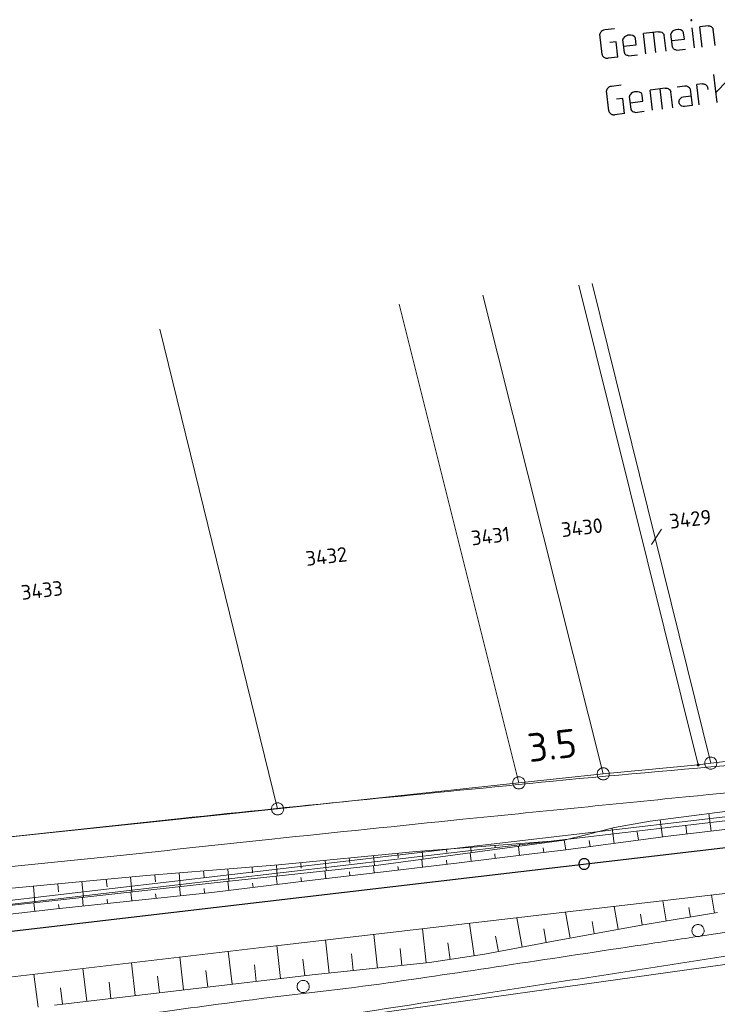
# Model space of a CAD drawing. Header units: metres. Extents: x 3425540 to 3446143, y 5432760 to 5444637.
# Tile 244 of 256: x 3438516 to 3438602, y 5439369 to 5439490. Entities that reach past the tile are written whole.
import ezdxf
from ezdxf.enums import TextEntityAlignment as Align

# ---------------------------------------------------------------- set-up
doc = ezdxf.new("R2010")
doc.units = ezdxf.units.M
for name, color, linetype, lineweight in [('B_Bestand', 9, 'Continuous', 18), ('B_Böschung', 9, 'Continuous', 18), ('B_Flurgrenzen', 9, 'Continuous', 18), ('B_Gleisachse', 9, 'Continuous', 25), ('B_Kilometrierung', 9, 'Continuous', 25), ('Bestand_Neu_Strecke 3443', 9, 'Continuous', 18)]:
    doc.layers.add(name, color=color, linetype=linetype, lineweight=lineweight)
doc.styles.get("Standard").update_dxf_attribs({"font": 'isocpeur.ttf'})

msp = doc.modelspace()

# ---------------------------------------------------------------- linework, layer by layer
at = {"layer": 'B_Bestand'}
for points, knots in [([(3438489.32, 5439383.44), (3438502.26, 5439384.78), (3438515.19, 5439386.11), (3438528.13, 5439387.45), (3438534.34, 5439388.09), (3438540.54, 5439388.8), (3438546.75, 5439389.45), (3438554.59, 5439390.27), (3438562.43, 5439391.08), (3438570.26, 5439391.88), (3438579.4, 5439392.81), (3438588.54, 5439393.72), (3438597.67, 5439394.64), (3438612.89, 5439396.18), (3438628.11, 5439397.75), (3438643.32, 5439399.33), (3438658.22, 5439400.87), (3438673.11, 5439402.48), (3438687.96, 5439404.35), (3438707.45, 5439406.81), (3438726.92, 5439409.48), (3438746.41, 5439411.96), (3438756.24, 5439413.21), (3438766.08, 5439414.46), (3438775.92, 5439415.71), (3438785.09, 5439416.88), (3438794.27, 5439418.06), (3438803.45, 5439419.23), (3438813, 5439420.45), (3438822.55, 5439421.7), (3438832.11, 5439422.9), (3438840.25, 5439423.93), (3438848.4, 5439424.91), (3438856.54, 5439425.92), (3438867.77, 5439427.31), (3438878.99, 5439428.7), (3438890.22, 5439430.1), (3438899.51, 5439431.25), (3438908.79, 5439432.43), (3438918.08, 5439433.61), (3438931.73, 5439435.35), (3438945.38, 5439437.12), (3438959.03, 5439438.87), (3438972.41, 5439440.59), (3438985.79, 5439442.28), (3438999.16, 5439443.97), (3439019.4, 5439446.52), (3439039.66, 5439448.82), (3439059.95, 5439450.91), (3439067.36, 5439451.67), (3439074.77, 5439452.38), (3439082.19, 5439453.08), (3439090.96, 5439453.92), (3439099.76, 5439454.51), (3439108.52, 5439455.51), (3439114.55, 5439456.19), (3439120.57, 5439456.91), (3439126.6, 5439457.6), (3439130.42, 5439458.04), (3439134.24, 5439458.48), (3439138.07, 5439458.92)], [0, 0, 0, 0, 0.059722, 0.059722, 0.059722, 0.088404, 0.088404, 0.088404, 0.124592, 0.124592, 0.124592, 0.166768, 0.166768, 0.166768, 0.237027, 0.237027, 0.237027, 0.305799, 0.305799, 0.305799, 0.396036, 0.396036, 0.396036, 0.441577, 0.441577, 0.441577, 0.484068, 0.484068, 0.484068, 0.528312, 0.528312, 0.528312, 0.566003, 0.566003, 0.566003, 0.617955, 0.617955, 0.617955, 0.660951, 0.660951, 0.660951, 0.724164, 0.724164, 0.724164, 0.786099, 0.786099, 0.786099, 0.879768, 0.879768, 0.879768, 0.913976, 0.913976, 0.913976, 0.954467, 0.954467, 0.954467, 0.982323, 0.982323, 0.982323, 1, 1, 1, 1]), ([(3439042.59, 5439451.66), (3439033.76, 5439450.77), (3439024.94, 5439449.88), (3439016.12, 5439448.99), (3439011.32, 5439448.5), (3439006.52, 5439448.1), (3439001.72, 5439447.56), (3438996.16, 5439446.94), (3438990.62, 5439446.13), (3438985.07, 5439445.39), (3438977.17, 5439444.33), (3438969.26, 5439443.26), (3438961.35, 5439442.21), (3438952.65, 5439441.06), (3438943.95, 5439439.92), (3438935.25, 5439438.78), (3438924.75, 5439437.41), (3438914.25, 5439436.06), (3438903.74, 5439434.77), (3438894.11, 5439433.59), (3438884.46, 5439432.5), (3438874.83, 5439431.34), (3438863.89, 5439430.02), (3438852.96, 5439428.69), (3438842.03, 5439427.32), (3438827.67, 5439425.53), (3438813.35, 5439423.48), (3438798.99, 5439421.73), (3438788.47, 5439420.44), (3438777.96, 5439419.16), (3438767.44, 5439417.88), (3438750.81, 5439415.84), (3438734.18, 5439413.81), (3438717.55, 5439411.78), (3438705.83, 5439410.35), (3438694.12, 5439408.88), (3438682.4, 5439407.43), (3438672.13, 5439406.16), (3438661.86, 5439404.87), (3438651.58, 5439403.59), (3438647.57, 5439403.09), (3438643.55, 5439402.62), (3438639.53, 5439402.17), (3438632.01, 5439401.33), (3438624.47, 5439400.77), (3438616.94, 5439399.99), (3438613.69, 5439399.66), (3438610.45, 5439399.24), (3438607.2, 5439398.92), (3438598.59, 5439398.07), (3438589.96, 5439397.42), (3438581.35, 5439396.57), (3438566.07, 5439395.07), (3438550.8, 5439393.6), (3438535.54, 5439391.98), (3438519.24, 5439390.24), (3438502.95, 5439388.5), (3438486.66, 5439386.77)], [0, 0, 0, 0, 0.047529, 0.047529, 0.047529, 0.073366, 0.073366, 0.073366, 0.103369, 0.103369, 0.103369, 0.146121, 0.146121, 0.146121, 0.193161, 0.193161, 0.193161, 0.249907, 0.249907, 0.249907, 0.30192, 0.30192, 0.30192, 0.360958, 0.360958, 0.360958, 0.438498, 0.438498, 0.438498, 0.495274, 0.495274, 0.495274, 0.585071, 0.585071, 0.585071, 0.648336, 0.648336, 0.648336, 0.703822, 0.703822, 0.703822, 0.725498, 0.725498, 0.725498, 0.766048, 0.766048, 0.766048, 0.783552, 0.783552, 0.783552, 0.829933, 0.829933, 0.829933, 0.912186, 0.912186, 0.912186, 1, 1, 1, 1]), ([(3438280.13, 5439336.56), (3438288.95, 5439337.52), (3438297.77, 5439338.48), (3438306.59, 5439339.44), (3438312.5, 5439340.08), (3438318.4, 5439340.77), (3438324.3, 5439341.44), (3438330.33, 5439342.11), (3438336.37, 5439342.75), (3438342.4, 5439343.44), (3438346.93, 5439343.95), (3438351.44, 5439344.58), (3438355.96, 5439345.12), (3438363.1, 5439345.98), (3438370.24, 5439346.77), (3438377.38, 5439347.63), (3438380.38, 5439347.99), (3438383.38, 5439348.36), (3438386.38, 5439348.75), (3438390.66, 5439349.3), (3438394.94, 5439349.87), (3438399.21, 5439350.44), (3438404.5, 5439351.15), (3438409.78, 5439351.93), (3438415.06, 5439352.64), (3438420.49, 5439353.36), (3438425.93, 5439354.02), (3438431.36, 5439354.75), (3438438.52, 5439355.73), (3438445.68, 5439356.72), (3438452.84, 5439357.7), (3438459.77, 5439358.64), (3438466.7, 5439359.6), (3438473.64, 5439360.52), (3438480.43, 5439361.42), (3438487.22, 5439362.27), (3438494.02, 5439363.14), (3438501.76, 5439364.13), (3438509.51, 5439365.1), (3438517.25, 5439366.09), (3438526.31, 5439367.24), (3438535.35, 5439368.52), (3438544.4, 5439369.71), (3438549.95, 5439370.44), (3438555.52, 5439370.99), (3438561.06, 5439371.78), (3438566.13, 5439372.5), (3438571.19, 5439373.26), (3438576.26, 5439374.03), (3438581.66, 5439374.84), (3438587.07, 5439375.66), (3438592.48, 5439376.47), (3438594.97, 5439376.85), (3438597.47, 5439377.22), (3438599.96, 5439377.6), (3438614.65, 5439379.8), (3438629.31, 5439382.16), (3438644.04, 5439384.11), (3438651.99, 5439385.16), (3438659.98, 5439385.88), (3438667.95, 5439386.8), (3438672.63, 5439387.34), (3438677.32, 5439387.89), (3438682, 5439388.43), (3438688.39, 5439389.15), (3438694.78, 5439389.77), (3438701.17, 5439390.49), (3438707.24, 5439391.18), (3438713.32, 5439391.89), (3438719.39, 5439392.63), (3438725, 5439393.3), (3438730.61, 5439393.97), (3438736.22, 5439394.69), (3438742.96, 5439395.55), (3438749.7, 5439396.42), (3438756.44, 5439397.28)], [0, 0, 0, 0, 0.055433, 0.055433, 0.055433, 0.092534, 0.092534, 0.092534, 0.130459, 0.130459, 0.130459, 0.158912, 0.158912, 0.158912, 0.203822, 0.203822, 0.203822, 0.222703, 0.222703, 0.222703, 0.24967, 0.24967, 0.24967, 0.282983, 0.282983, 0.282983, 0.317213, 0.317213, 0.317213, 0.362368, 0.362368, 0.362368, 0.406065, 0.406065, 0.406065, 0.448859, 0.448859, 0.448859, 0.497634, 0.497634, 0.497634, 0.55466, 0.55466, 0.55466, 0.58962, 0.58962, 0.58962, 0.621617, 0.621617, 0.621617, 0.655778, 0.655778, 0.655778, 0.671536, 0.671536, 0.671536, 0.764324, 0.764324, 0.764324, 0.814426, 0.814426, 0.814426, 0.843886, 0.843886, 0.843886, 0.884028, 0.884028, 0.884028, 0.922241, 0.922241, 0.922241, 0.957536, 0.957536, 0.957536, 1, 1, 1, 1]), ([(3438757.97, 5439394.42), (3438747.87, 5439393.21), (3438737.77, 5439392), (3438727.67, 5439390.79), (3438718.58, 5439389.7), (3438709.48, 5439388.7), (3438700.39, 5439387.63), (3438693.26, 5439386.79), (3438686.12, 5439385.92), (3438678.98, 5439385.08), (3438670.78, 5439384.1), (3438662.56, 5439383.21), (3438654.36, 5439382.23), (3438647.11, 5439381.37), (3438639.88, 5439380.38), (3438632.64, 5439379.48), (3438629.09, 5439379.03), (3438625.53, 5439378.72), (3438621.99, 5439378.22), (3438616.1, 5439377.39), (3438610.26, 5439376.25), (3438604.39, 5439375.34), (3438593.19, 5439373.6), (3438582, 5439371.87), (3438570.8, 5439370.15), (3438563.2, 5439368.99), (3438555.62, 5439367.76), (3438548, 5439366.71), (3438538.21, 5439365.35), (3438528.37, 5439364.32), (3438518.55, 5439363.15), (3438514.07, 5439362.61), (3438509.58, 5439362.11), (3438505.09, 5439361.58), (3438504.01, 5439361.45), (3438502.78, 5439361.52), (3438501.89, 5439360.89), (3438501.39, 5439360.54), (3438500.89, 5439360.18), (3438500.39, 5439359.83)], [0, 0, 0, 0, 0.117312, 0.117312, 0.117312, 0.222854, 0.222854, 0.222854, 0.305755, 0.305755, 0.305755, 0.401029, 0.401029, 0.401029, 0.485187, 0.485187, 0.485187, 0.526395, 0.526395, 0.526395, 0.594952, 0.594952, 0.594952, 0.725598, 0.725598, 0.725598, 0.814226, 0.814226, 0.814226, 0.928249, 0.928249, 0.928249, 0.980356, 0.980356, 0.980356, 0.992919, 0.992919, 0.992919, 1, 1, 1, 1])]:
    msp.add_open_spline(points, degree=3, knots=knots, dxfattribs=at)
at = {"layer": 'B_Böschung'}
for p, q in [((3438600.78, 5439390.42), (3438600.52, 5439392.59)), ((3438594.82, 5439389.71), (3438594.54, 5439391.82)), ((3438588.87, 5439388.91), (3438588.62, 5439390.81)), ((3438591.85, 5439389.31), (3438591.71, 5439390.33)), ((3438597.8, 5439390.07), (3438597.67, 5439391.14)), ((3438580.21, 5439389.13), (3438580.22, 5439389.06)), ((3438582.93, 5439388.11), (3438582.71, 5439389.32)), ((3438585.9, 5439388.51), (3438585.8, 5439389.28)), ((3438562.27, 5439387.71), (3438562.32, 5439387.15)), ((3438565.25, 5439387.99), (3438565.33, 5439386.98)), ((3438568.24, 5439388.22), (3438568.28, 5439387.8)), ((3438571.27, 5439386.72), (3438571.14, 5439387.76)), ((3438571.24, 5439388.44), (3438571.29, 5439387.78)), ((3438574.23, 5439388.67), (3438574.25, 5439388.43)), ((3438577.22, 5439387.44), (3438577.09, 5439388.56)), ((3438577.22, 5439388.9), (3438577.24, 5439388.58)), ((3438580.2, 5439387.8), (3438580.14, 5439388.38)), ((3438550.32, 5439386.55), (3438550.39, 5439385.89)), ((3438553.31, 5439386.84), (3438553.43, 5439385.56)), ((3438556.29, 5439387.13), (3438556.36, 5439386.5)), ((3438559.28, 5439387.42), (3438559.4, 5439386.19)), ((3438565.31, 5439386), (3438565.2, 5439386.96)), ((3438568.29, 5439386.36), (3438568.23, 5439386.86)), ((3438574.25, 5439387.08), (3438574.18, 5439387.62)), ((3438535.37, 5439385.3), (3438535.51, 5439383.62)), ((3438538.36, 5439385.54), (3438538.43, 5439384.75)), ((3438541.36, 5439385.78), (3438541.48, 5439384.28)), ((3438544.35, 5439386.02), (3438544.4, 5439385.31)), ((3438547.34, 5439386.26), (3438547.44, 5439384.92)), ((3438553.39, 5439384.61), (3438553.28, 5439385.54)), ((3438556.37, 5439384.95), (3438556.32, 5439385.41)), ((3438559.35, 5439385.3), (3438559.25, 5439386.18)), ((3438562.33, 5439385.65), (3438562.28, 5439386.1)), ((3438523.42, 5439384.24), (3438523.6, 5439382.29)), ((3438526.41, 5439384.52), (3438526.5, 5439383.57)), ((3438529.39, 5439384.8), (3438529.57, 5439382.96)), ((3438532.38, 5439385.06), (3438532.46, 5439384.18)), ((3438541.48, 5439383.16), (3438541.35, 5439384.26)), ((3438547.43, 5439383.89), (3438547.31, 5439384.9)), ((3438550.41, 5439384.26), (3438550.35, 5439384.74)), ((3438517.45, 5439383.68), (3438517.64, 5439381.63)), ((3438520.43, 5439383.96), (3438520.53, 5439382.96)), ((3438529.55, 5439381.85), (3438529.43, 5439382.94)), ((3438535.52, 5439382.49), (3438535.4, 5439383.61)), ((3438538.5, 5439382.81), (3438538.44, 5439383.37)), ((3438544.46, 5439383.53), (3438544.39, 5439384.05)), ((3438570.85, 5439379.06), (3438604.37, 5439382.99)), ((3438523.58, 5439381.22), (3438523.47, 5439382.28)), ((3438526.57, 5439381.53), (3438526.51, 5439382.07)), ((3438532.53, 5439382.17), (3438532.48, 5439382.72)), ((3438595.28, 5439379.39), (3438594.87, 5439381.88)), ((3438601.21, 5439380.36), (3438600.84, 5439382.57)), ((3438517.62, 5439380.56), (3438517.5, 5439381.61)), ((3438520.6, 5439380.9), (3438520.54, 5439381.42)), ((3438583.47, 5439377.29), (3438582.89, 5439380.47)), ((3438589.37, 5439378.36), (3438588.86, 5439381.17)), ((3438598.25, 5439379.87), (3438598.05, 5439381.05)), ((3438577.57, 5439376.18), (3438576.89, 5439379.77)), ((3438586.42, 5439377.83), (3438586.15, 5439379.32)), ((3438592.33, 5439378.9), (3438592.09, 5439380.21)), ((3438592.42, 5439378.91), (3438601.59, 5439380.43)), ((3438546.55, 5439376.26), (3438570.85, 5439379.06)), ((3438565.74, 5439374.23), (3438565.3, 5439378.42)), ((3438571.67, 5439375.11), (3438571.07, 5439379.09)), ((3438580.52, 5439376.75), (3438580.2, 5439378.43)), ((3438581.41, 5439376.92), (3438592.42, 5439378.91)), ((3438553.8, 5439372.98), (3438553.37, 5439377.05)), ((3438559.77, 5439373.6), (3438559.33, 5439377.74)), ((3438572.94, 5439375.3), (3438581.41, 5439376.92)), ((3438574.63, 5439375.62), (3438574.27, 5439377.52)), ((3438501.63, 5439370.97), (3438546.55, 5439376.26)), ((3438541.88, 5439371.61), (3438541.41, 5439375.66)), ((3438547.84, 5439372.3), (3438547.37, 5439376.36)), ((3438562.75, 5439373.92), (3438562.53, 5439376)), ((3438568.7, 5439374.66), (3438568.41, 5439376.7)), ((3438535.92, 5439370.91), (3438535.45, 5439374.96)), ((3438550.82, 5439372.65), (3438550.58, 5439374.68)), ((3438556.78, 5439373.29), (3438556.57, 5439375.34)), ((3438566.14, 5439374.27), (3438572.94, 5439375.3)), ((3438524, 5439369.51), (3438523.53, 5439373.55)), ((3438529.96, 5439370.21), (3438529.49, 5439374.25)), ((3438538.9, 5439371.26), (3438538.66, 5439373.28)), ((3438544.86, 5439371.96), (3438544.62, 5439373.98)), ((3438551.74, 5439372.76), (3438566.14, 5439374.27)), ((3438518.05, 5439368.77), (3438517.48, 5439372.84)), ((3438520.03, 5439369.05), (3438551.74, 5439372.76)), ((3438532.94, 5439370.56), (3438532.7, 5439372.58)), ((3438521.02, 5439369.17), (3438520.78, 5439371.18)), ((3438526.98, 5439369.86), (3438526.75, 5439371.88))]:
    msp.add_line(p, q, dxfattribs=at)
for points in [[(3438582.71, 5439389.32), (3438585.53, 5439390.02), (3438588.92, 5439390.89), (3438593.3, 5439391.67), (3438606.61, 5439393.36), (3438621.02, 5439395.05), (3438638.27, 5439397.18), (3438653.21, 5439398.96), (3438663.94, 5439400.26), (3438679.74, 5439402.17), (3438704.02, 5439405.29), (3438725.21, 5439407.81), (3438749.52, 5439410.97), (3438766.24, 5439413.32), (3438774.48, 5439414.74), (3438783.38, 5439415.87), (3438816.55, 5439419.92)], [(3438582.93, 5439388.11), (3438595.5, 5439389.8), (3438613.26, 5439391.88), (3438639.1, 5439395.13), (3438656.03, 5439397.13), (3438680.52, 5439400.08), (3438704.22, 5439402.86), (3438738.77, 5439407.06), (3438759.22, 5439409.49), (3438775.21, 5439411.83), (3438789.15, 5439413.91), (3438803.31, 5439416.04), (3438815.25, 5439417.86)], [(3438332.43, 5439364.57), (3438366.31, 5439368.32), (3438383.07, 5439370.01), (3438429.1, 5439374.99), (3438466.34, 5439378.73), (3438502.14, 5439382.25), (3438531.35, 5439384.98), (3438547.59, 5439386.28), (3438564.52, 5439387.93), (3438582.71, 5439389.32)], [(3438332.91, 5439360.47), (3438347.13, 5439362.08), (3438366.06, 5439364.3), (3438403.49, 5439368.59), (3438440.52, 5439372.97), (3438460.44, 5439375.19), (3438486.88, 5439378.09), (3438509.67, 5439380.74), (3438540.41, 5439384.16), (3438559.9, 5439386.25), (3438582.71, 5439389.32)], [(3438332.91, 5439360.47), (3438334.68, 5439359.82), (3438341.06, 5439360.52), (3438363.07, 5439363.12), (3438441.25, 5439372.14), (3438463.13, 5439374.53), (3438478.24, 5439376.26), (3438502.07, 5439378.78), (3438520.3, 5439380.87), (3438539.37, 5439382.9), (3438551.4, 5439384.38), (3438561.9, 5439385.59), (3438569.82, 5439386.55), (3438578.41, 5439387.59), (3438582.93, 5439388.11)]]:
    msp.add_lwpolyline(points, dxfattribs=at)
at = {"layer": 'B_Flurgrenzen'}
for p, q in [((3438599.2, 5439398.56), (3438584.51, 5439457.53)), ((3438600.75, 5439398.79), (3438586.17, 5439457.75)), ((3438587.52, 5439397.47), (3438572.7, 5439456.31)), ((3438577.14, 5439396.36), (3438562.43, 5439455.21)), ((3438547.48, 5439393.16), (3438533.01, 5439452.13)), ((3438594.69, 5439427.54), (3438593.44, 5439425.66)), ((3438599.2, 5439398.56), (3438600.75, 5439398.79)), ((3438600.75, 5439398.79), (3438603.62, 5439399.12)), ((3438577.14, 5439396.36), (3438587.52, 5439397.47)), ((3438587.52, 5439397.47), (3438599.2, 5439398.56)), ((3438547.48, 5439393.16), (3438577.14, 5439396.36)), ((3438508.5, 5439389.08), (3438547.48, 5439393.16)), ((3438550.97, 5439366.81), (3438650.94, 5439380.82))]:
    msp.add_line(p, q, dxfattribs=at)
for points in [[(3438599.33, 5439398.56), (3438599.33, 5439398.58), (3438599.32, 5439398.6), (3438599.32, 5439398.61), (3438599.31, 5439398.62), (3438599.3, 5439398.64), (3438599.29, 5439398.65), (3438599.28, 5439398.66), (3438599.27, 5439398.67), (3438599.26, 5439398.68), (3438599.24, 5439398.68), (3438599.23, 5439398.69), (3438599.21, 5439398.69), (3438599.19, 5439398.69), (3438599.18, 5439398.69), (3438599.16, 5439398.68), (3438599.15, 5439398.68), (3438599.14, 5439398.67), (3438599.12, 5439398.66), (3438599.11, 5439398.65), (3438599.1, 5439398.64), (3438599.09, 5439398.62), (3438599.09, 5439398.61), (3438599.08, 5439398.6), (3438599.08, 5439398.58), (3438599.08, 5439398.56), (3438599.08, 5439398.55), (3438599.08, 5439398.53), (3438599.09, 5439398.52), (3438599.09, 5439398.5), (3438599.1, 5439398.49), (3438599.11, 5439398.48), (3438599.12, 5439398.47), (3438599.14, 5439398.46), (3438599.15, 5439398.45), (3438599.16, 5439398.45), (3438599.18, 5439398.44), (3438599.19, 5439398.44), (3438599.21, 5439398.44), (3438599.23, 5439398.44), (3438599.24, 5439398.45), (3438599.26, 5439398.45), (3438599.27, 5439398.46), (3438599.28, 5439398.47), (3438599.29, 5439398.48), (3438599.3, 5439398.49), (3438599.31, 5439398.5), (3438599.32, 5439398.52), (3438599.32, 5439398.53), (3438599.33, 5439398.55), (3438599.33, 5439398.56)], [(3438599.3, 5439398.56), (3438599.3, 5439398.58), (3438599.3, 5439398.59), (3438599.29, 5439398.6), (3438599.29, 5439398.62), (3438599.28, 5439398.63), (3438599.27, 5439398.64), (3438599.26, 5439398.65), (3438599.25, 5439398.66), (3438599.23, 5439398.66), (3438599.22, 5439398.66), (3438599.21, 5439398.66), (3438599.19, 5439398.66), (3438599.18, 5439398.66), (3438599.17, 5439398.66), (3438599.15, 5439398.65), (3438599.14, 5439398.64), (3438599.13, 5439398.63), (3438599.12, 5439398.62), (3438599.11, 5439398.61), (3438599.11, 5439398.6), (3438599.1, 5439398.59), (3438599.1, 5439398.57), (3438599.1, 5439398.56), (3438599.1, 5439398.54), (3438599.11, 5439398.53), (3438599.11, 5439398.52), (3438599.12, 5439398.51), (3438599.13, 5439398.49), (3438599.14, 5439398.49), (3438599.15, 5439398.48), (3438599.17, 5439398.47), (3438599.18, 5439398.47), (3438599.19, 5439398.47), (3438599.21, 5439398.46), (3438599.22, 5439398.47), (3438599.23, 5439398.47), (3438599.25, 5439398.47), (3438599.26, 5439398.48), (3438599.27, 5439398.49), (3438599.28, 5439398.5), (3438599.29, 5439398.51), (3438599.29, 5439398.52), (3438599.3, 5439398.54), (3438599.3, 5439398.55), (3438599.3, 5439398.56)], [(3438599.28, 5439398.56), (3438599.28, 5439398.58), (3438599.27, 5439398.59), (3438599.27, 5439398.6), (3438599.26, 5439398.61), (3438599.25, 5439398.62), (3438599.25, 5439398.63), (3438599.23, 5439398.63), (3438599.22, 5439398.64), (3438599.21, 5439398.64), (3438599.2, 5439398.64), (3438599.19, 5439398.64), (3438599.18, 5439398.64), (3438599.17, 5439398.63), (3438599.15, 5439398.62), (3438599.15, 5439398.61), (3438599.14, 5439398.6), (3438599.13, 5439398.59), (3438599.13, 5439398.58), (3438599.13, 5439398.57), (3438599.13, 5439398.56), (3438599.13, 5439398.55), (3438599.13, 5439398.53), (3438599.14, 5439398.52), (3438599.15, 5439398.51), (3438599.15, 5439398.51), (3438599.16, 5439398.5), (3438599.18, 5439398.49), (3438599.19, 5439398.49), (3438599.2, 5439398.49), (3438599.21, 5439398.49), (3438599.22, 5439398.49), (3438599.23, 5439398.5), (3438599.25, 5439398.5), (3438599.25, 5439398.51), (3438599.26, 5439398.52), (3438599.27, 5439398.53), (3438599.27, 5439398.54), (3438599.28, 5439398.55), (3438599.28, 5439398.56)], [(3438599.25, 5439398.56), (3438599.25, 5439398.57), (3438599.25, 5439398.58), (3438599.24, 5439398.59), (3438599.24, 5439398.6), (3438599.23, 5439398.61), (3438599.22, 5439398.61), (3438599.21, 5439398.61), (3438599.2, 5439398.62), (3438599.19, 5439398.61), (3438599.18, 5439398.61), (3438599.17, 5439398.61), (3438599.17, 5439398.6), (3438599.16, 5439398.59), (3438599.16, 5439398.58), (3438599.15, 5439398.57), (3438599.15, 5439398.56), (3438599.15, 5439398.55), (3438599.16, 5439398.54), (3438599.16, 5439398.54), (3438599.17, 5439398.53), (3438599.17, 5439398.52), (3438599.18, 5439398.52), (3438599.19, 5439398.51), (3438599.2, 5439398.51), (3438599.21, 5439398.51), (3438599.22, 5439398.52), (3438599.23, 5439398.52), (3438599.24, 5439398.53), (3438599.24, 5439398.54), (3438599.25, 5439398.54), (3438599.25, 5439398.55), (3438599.25, 5439398.56)], [(3438601.5, 5439398.79), (3438601.49, 5439398.88), (3438601.47, 5439398.97), (3438601.45, 5439399.06), (3438601.4, 5439399.15), (3438601.35, 5439399.22), (3438601.29, 5439399.3), (3438601.23, 5439399.36), (3438601.15, 5439399.42), (3438601.07, 5439399.46), (3438600.98, 5439399.49), (3438600.89, 5439399.52), (3438600.8, 5439399.53), (3438600.7, 5439399.53), (3438600.61, 5439399.52), (3438600.52, 5439399.49), (3438600.43, 5439399.46), (3438600.35, 5439399.42), (3438600.27, 5439399.36), (3438600.21, 5439399.3), (3438600.15, 5439399.22), (3438600.09, 5439399.15), (3438600.05, 5439399.06), (3438600.02, 5439398.97), (3438600, 5439398.88), (3438600, 5439398.79), (3438600, 5439398.69), (3438600.02, 5439398.6), (3438600.05, 5439398.51), (3438600.09, 5439398.43), (3438600.15, 5439398.35), (3438600.21, 5439398.27), (3438600.27, 5439398.21), (3438600.35, 5439398.15), (3438600.43, 5439398.11), (3438600.52, 5439398.08), (3438600.61, 5439398.05), (3438600.7, 5439398.04), (3438600.8, 5439398.04), (3438600.89, 5439398.05), (3438600.98, 5439398.08), (3438601.07, 5439398.11), (3438601.15, 5439398.15), (3438601.23, 5439398.21), (3438601.29, 5439398.27), (3438601.35, 5439398.35), (3438601.4, 5439398.43), (3438601.45, 5439398.51), (3438601.47, 5439398.6), (3438601.49, 5439398.69), (3438601.5, 5439398.79)], [(3438588.27, 5439397.47), (3438588.27, 5439397.56), (3438588.25, 5439397.65), (3438588.22, 5439397.75), (3438588.18, 5439397.83), (3438588.13, 5439397.9), (3438588.07, 5439397.98), (3438588, 5439398.05), (3438587.93, 5439398.1), (3438587.84, 5439398.15), (3438587.75, 5439398.18), (3438587.67, 5439398.2), (3438587.57, 5439398.21), (3438587.48, 5439398.21), (3438587.38, 5439398.2), (3438587.29, 5439398.18), (3438587.21, 5439398.15), (3438587.12, 5439398.1), (3438587.05, 5439398.05), (3438586.98, 5439397.98), (3438586.92, 5439397.9), (3438586.87, 5439397.83), (3438586.83, 5439397.75), (3438586.8, 5439397.65), (3438586.78, 5439397.56), (3438586.77, 5439397.47), (3438586.78, 5439397.37), (3438586.8, 5439397.28), (3438586.83, 5439397.19), (3438586.87, 5439397.11), (3438586.92, 5439397.03), (3438586.98, 5439396.95), (3438587.05, 5439396.89), (3438587.12, 5439396.84), (3438587.21, 5439396.79), (3438587.29, 5439396.76), (3438587.38, 5439396.74), (3438587.48, 5439396.72), (3438587.57, 5439396.72), (3438587.67, 5439396.74), (3438587.75, 5439396.76), (3438587.84, 5439396.79), (3438587.93, 5439396.84), (3438588, 5439396.89), (3438588.07, 5439396.95), (3438588.13, 5439397.03), (3438588.18, 5439397.11), (3438588.22, 5439397.19), (3438588.25, 5439397.28), (3438588.27, 5439397.37), (3438588.27, 5439397.47)], [(3438599.23, 5439398.56), (3438599.23, 5439398.57), (3438599.23, 5439398.58), (3438599.22, 5439398.58), (3438599.21, 5439398.59), (3438599.21, 5439398.59), (3438599.2, 5439398.59), (3438599.19, 5439398.59), (3438599.19, 5439398.59), (3438599.18, 5439398.58), (3438599.18, 5439398.58), (3438599.18, 5439398.57), (3438599.18, 5439398.56), (3438599.18, 5439398.55), (3438599.18, 5439398.55), (3438599.19, 5439398.54), (3438599.19, 5439398.54), (3438599.2, 5439398.54), (3438599.21, 5439398.54), (3438599.21, 5439398.54), (3438599.22, 5439398.54), (3438599.23, 5439398.55), (3438599.23, 5439398.56), (3438599.23, 5439398.56)], [(3438577.89, 5439396.36), (3438577.89, 5439396.46), (3438577.87, 5439396.55), (3438577.84, 5439396.64), (3438577.8, 5439396.72), (3438577.75, 5439396.8), (3438577.69, 5439396.88), (3438577.62, 5439396.94), (3438577.55, 5439396.99), (3438577.46, 5439397.04), (3438577.37, 5439397.07), (3438577.29, 5439397.09), (3438577.19, 5439397.11), (3438577.1, 5439397.11), (3438577, 5439397.09), (3438576.91, 5439397.07), (3438576.83, 5439397.04), (3438576.74, 5439396.99), (3438576.67, 5439396.94), (3438576.6, 5439396.88), (3438576.54, 5439396.8), (3438576.49, 5439396.72), (3438576.45, 5439396.64), (3438576.42, 5439396.55), (3438576.4, 5439396.46), (3438576.39, 5439396.36), (3438576.4, 5439396.27), (3438576.42, 5439396.18), (3438576.45, 5439396.08), (3438576.49, 5439396), (3438576.54, 5439395.93), (3438576.6, 5439395.85), (3438576.67, 5439395.78), (3438576.74, 5439395.73), (3438576.83, 5439395.68), (3438576.91, 5439395.65), (3438577, 5439395.63), (3438577.1, 5439395.62), (3438577.19, 5439395.62), (3438577.29, 5439395.63), (3438577.37, 5439395.65), (3438577.46, 5439395.68), (3438577.55, 5439395.73), (3438577.62, 5439395.78), (3438577.69, 5439395.85), (3438577.75, 5439395.93), (3438577.8, 5439396), (3438577.84, 5439396.08), (3438577.87, 5439396.18), (3438577.89, 5439396.27), (3438577.89, 5439396.36)], [(3438548.23, 5439393.16), (3438548.22, 5439393.26), (3438548.2, 5439393.35), (3438548.17, 5439393.44), (3438548.13, 5439393.52), (3438548.08, 5439393.6), (3438548.02, 5439393.68), (3438547.96, 5439393.74), (3438547.88, 5439393.8), (3438547.8, 5439393.84), (3438547.71, 5439393.87), (3438547.62, 5439393.9), (3438547.52, 5439393.91), (3438547.43, 5439393.91), (3438547.34, 5439393.9), (3438547.25, 5439393.87), (3438547.16, 5439393.84), (3438547.08, 5439393.8), (3438547, 5439393.74), (3438546.93, 5439393.68), (3438546.88, 5439393.6), (3438546.82, 5439393.52), (3438546.78, 5439393.44), (3438546.75, 5439393.35), (3438546.73, 5439393.26), (3438546.73, 5439393.16), (3438546.73, 5439393.07), (3438546.75, 5439392.98), (3438546.78, 5439392.89), (3438546.82, 5439392.8), (3438546.88, 5439392.73), (3438546.93, 5439392.65), (3438547, 5439392.59), (3438547.08, 5439392.53), (3438547.16, 5439392.49), (3438547.25, 5439392.46), (3438547.34, 5439392.43), (3438547.43, 5439392.42), (3438547.52, 5439392.42), (3438547.62, 5439392.43), (3438547.71, 5439392.46), (3438547.8, 5439392.49), (3438547.88, 5439392.53), (3438547.96, 5439392.59), (3438548.02, 5439392.65), (3438548.08, 5439392.73), (3438548.13, 5439392.8), (3438548.17, 5439392.89), (3438548.2, 5439392.98), (3438548.22, 5439393.07), (3438548.23, 5439393.16)], [(3438599.36, 5439377.47), (3438599.45, 5439377.5), (3438599.53, 5439377.54), (3438599.62, 5439377.59), (3438599.69, 5439377.65), (3438599.75, 5439377.72), (3438599.81, 5439377.8), (3438599.86, 5439377.88), (3438599.89, 5439377.96), (3438599.92, 5439378.06), (3438599.92, 5439378.15), (3438599.93, 5439378.24), (3438599.91, 5439378.33), (3438599.89, 5439378.43), (3438599.86, 5439378.52), (3438599.81, 5439378.6), (3438599.76, 5439378.67), (3438599.7, 5439378.74), (3438599.63, 5439378.8), (3438599.55, 5439378.85), (3438599.46, 5439378.89), (3438599.37, 5439378.92), (3438599.28, 5439378.94), (3438599.18, 5439378.95), (3438599.09, 5439378.95), (3438599, 5439378.93), (3438598.91, 5439378.9), (3438598.83, 5439378.86), (3438598.74, 5439378.81), (3438598.67, 5439378.75), (3438598.61, 5439378.68), (3438598.55, 5439378.6), (3438598.5, 5439378.53), (3438598.47, 5439378.44), (3438598.45, 5439378.35), (3438598.44, 5439378.25), (3438598.44, 5439378.16), (3438598.45, 5439378.07), (3438598.47, 5439377.98), (3438598.5, 5439377.89), (3438598.55, 5439377.81), (3438598.6, 5439377.73), (3438598.67, 5439377.66), (3438598.74, 5439377.6), (3438598.81, 5439377.55), (3438598.9, 5439377.51), (3438598.99, 5439377.48), (3438599.08, 5439377.46), (3438599.18, 5439377.45), (3438599.27, 5439377.46), (3438599.36, 5439377.47)], [(3438550.8, 5439370.6), (3438550.89, 5439370.63), (3438550.97, 5439370.67), (3438551.06, 5439370.72), (3438551.13, 5439370.78), (3438551.19, 5439370.85), (3438551.25, 5439370.93), (3438551.3, 5439371), (3438551.33, 5439371.09), (3438551.36, 5439371.18), (3438551.36, 5439371.28), (3438551.37, 5439371.37), (3438551.35, 5439371.46), (3438551.33, 5439371.55), (3438551.3, 5439371.64), (3438551.25, 5439371.72), (3438551.2, 5439371.8), (3438551.14, 5439371.87), (3438551.07, 5439371.93), (3438550.99, 5439371.98), (3438550.9, 5439372.02), (3438550.81, 5439372.05), (3438550.72, 5439372.07), (3438550.62, 5439372.08), (3438550.53, 5439372.07), (3438550.44, 5439372.06), (3438550.35, 5439372.03), (3438550.27, 5439371.99), (3438550.18, 5439371.94), (3438550.11, 5439371.88), (3438550.05, 5439371.81), (3438549.99, 5439371.73), (3438549.94, 5439371.65), (3438549.91, 5439371.57), (3438549.89, 5439371.47), (3438549.88, 5439371.38), (3438549.88, 5439371.29), (3438549.89, 5439371.19), (3438549.91, 5439371.1), (3438549.94, 5439371.01), (3438549.99, 5439370.93), (3438550.04, 5439370.86), (3438550.11, 5439370.79), (3438550.18, 5439370.72), (3438550.25, 5439370.68), (3438550.34, 5439370.64), (3438550.43, 5439370.61), (3438550.52, 5439370.59), (3438550.62, 5439370.58), (3438550.71, 5439370.58), (3438550.8, 5439370.6)]]:
    msp.add_lwpolyline(points, dxfattribs=at)
at = {"layer": 'B_Gleisachse'}
msp.add_line((3438222.38, 5439343.92), (3439139.12, 5439451.24), dxfattribs=at)
at = {"layer": 'B_Kilometrierung'}
for p, q in [((3438600.43, 5439489.42), (3438599.42, 5439489.3)), ((3438587.39, 5439485.91), (3438587.1, 5439488.38)), ((3438588.91, 5439489.06), (3438587.73, 5439488.92)), ((3438594.33, 5439488.7), (3438592.47, 5439488.48)), ((3438592.76, 5439485.99), (3438592.47, 5439488.48)), ((3438593.99, 5439486.14), (3438593.7, 5439488.63)), ((3438595.25, 5439486.29), (3438595.02, 5439488.29)), ((3438596.03, 5439486.85), (3438595.85, 5439488.38)), ((3438598.76, 5439486.7), (3438598.46, 5439489.19)), ((3438599.71, 5439486.81), (3438599.42, 5439489.3)), ((3438601.27, 5439487), (3438601.03, 5439489.02)), ((3438589.1, 5439487.45), (3438588.33, 5439487.36)), ((3438589.32, 5439485.59), (3438589.1, 5439487.45)), ((3438590.12, 5439486.15), (3438589.94, 5439487.69)), ((3438590.64, 5439485.74), (3438591.74, 5439485.87)), ((3438596.55, 5439486.44), (3438597.65, 5439486.57)), ((3438589.32, 5439485.59), (3438588.14, 5439485.45)), ((3438601.52, 5439479.98), (3438601.11, 5439483.45)), ((3438599.73, 5439482.29), (3438599.05, 5439482.21)), ((3438599.34, 5439479.72), (3438599.05, 5439482.21)), ((3438601.37, 5439481.21), (3438602.78, 5439482.65)), ((3438588.21, 5439478.96), (3438587.92, 5439481.43)), ((3438589.73, 5439482.11), (3438588.55, 5439481.97)), ((3438595.15, 5439481.75), (3438593.29, 5439481.53)), ((3438593.58, 5439479.04), (3438593.29, 5439481.53)), ((3438594.82, 5439479.19), (3438594.52, 5439481.68)), ((3438596.07, 5439479.34), (3438595.84, 5439481.33)), ((3438600.34, 5439481.89), (3438600.37, 5439481.59)), ((3438589.92, 5439480.5), (3438589.15, 5439480.41)), ((3438590.14, 5439478.64), (3438589.92, 5439480.5)), ((3438590.94, 5439479.2), (3438590.76, 5439480.73)), ((3438590.14, 5439478.64), (3438588.96, 5439478.5)), ((3438591.46, 5439478.79), (3438592.56, 5439478.92))]:
    msp.add_line(p, q, dxfattribs=at)
for points in [[(3438598.32, 5439490.17), (3438598.29, 5439490.14), (3438598.3, 5439490.09), (3438598.33, 5439490.06), (3438598.39, 5439490.07), (3438598.41, 5439490.1), (3438598.4, 5439490.16), (3438598.37, 5439490.18), (3438598.32, 5439490.17)], [(3438600.43, 5439489.42), (3438600.6, 5439489.42), (3438600.66, 5439489.4), (3438600.71, 5439489.37), (3438600.8, 5439489.33), (3438600.86, 5439489.28), (3438600.96, 5439489.18), (3438600.99, 5439489.13), (3438601.03, 5439489.02)], [(3438587.73, 5439488.92), (3438587.57, 5439488.9), (3438587.46, 5439488.86), (3438587.38, 5439488.83), (3438587.28, 5439488.73), (3438587.26, 5439488.7), (3438587.18, 5439488.61), (3438587.14, 5439488.52), (3438587.12, 5439488.46), (3438587.1, 5439488.38)], [(3438591.5, 5439487.87), (3438591.46, 5439488), (3438591.39, 5439488.08), (3438591.33, 5439488.13), (3438591.16, 5439488.22), (3438590.93, 5439488.27), (3438590.79, 5439488.29), (3438590.54, 5439488.26), (3438590.41, 5439488.21), (3438590.3, 5439488.17), (3438590.15, 5439488.07), (3438590, 5439487.91), (3438589.95, 5439487.83), (3438589.94, 5439487.69)], [(3438594.33, 5439488.7), (3438594.55, 5439488.7), (3438594.73, 5439488.64), (3438594.79, 5439488.59), (3438594.85, 5439488.54), (3438594.94, 5439488.44), (3438594.98, 5439488.39), (3438595.02, 5439488.29)], [(3438597.41, 5439488.57), (3438597.37, 5439488.7), (3438597.3, 5439488.78), (3438597.24, 5439488.83), (3438597.07, 5439488.92), (3438596.84, 5439488.97), (3438596.7, 5439488.98), (3438596.45, 5439488.95), (3438596.32, 5439488.91), (3438596.21, 5439488.87), (3438596.06, 5439488.77), (3438595.91, 5439488.61), (3438595.86, 5439488.52), (3438595.85, 5439488.38)], [(3438595.94, 5439487.62), (3438597.5, 5439487.8), (3438597.41, 5439488.57)], [(3438590.03, 5439486.92), (3438591.59, 5439487.1), (3438591.5, 5439487.87)], [(3438587.39, 5439485.91), (3438587.4, 5439485.83), (3438587.44, 5439485.75), (3438587.47, 5439485.7), (3438587.54, 5439485.63), (3438587.6, 5439485.58), (3438587.69, 5439485.53), (3438587.77, 5439485.49), (3438587.83, 5439485.47), (3438587.92, 5439485.45), (3438588, 5439485.43), (3438588.14, 5439485.45)], [(3438590.64, 5439485.74), (3438590.53, 5439485.76), (3438590.45, 5439485.78), (3438590.36, 5439485.82), (3438590.3, 5439485.87), (3438590.26, 5439485.89), (3438590.2, 5439485.97), (3438590.17, 5439486.02), (3438590.12, 5439486.15), (3438590.12, 5439486.18)], [(3438596.55, 5439486.44), (3438596.44, 5439486.46), (3438596.36, 5439486.47), (3438596.27, 5439486.52), (3438596.21, 5439486.57), (3438596.17, 5439486.59), (3438596.11, 5439486.67), (3438596.08, 5439486.72), (3438596.03, 5439486.85), (3438596.03, 5439486.88)], [(3438599.73, 5439482.29), (3438599.9, 5439482.28), (3438599.96, 5439482.26), (3438600.02, 5439482.24), (3438600.11, 5439482.2), (3438600.17, 5439482.15), (3438600.26, 5439482.05), (3438600.3, 5439482), (3438600.34, 5439481.89)], [(3438588.55, 5439481.97), (3438588.39, 5439481.95), (3438588.28, 5439481.91), (3438588.2, 5439481.87), (3438588.1, 5439481.78), (3438588.08, 5439481.75), (3438588, 5439481.66), (3438587.96, 5439481.57), (3438587.94, 5439481.51), (3438587.92, 5439481.43)], [(3438592.32, 5439480.92), (3438592.28, 5439481.05), (3438592.21, 5439481.13), (3438592.15, 5439481.18), (3438591.98, 5439481.27), (3438591.75, 5439481.32), (3438591.61, 5439481.33), (3438591.36, 5439481.3), (3438591.23, 5439481.26), (3438591.12, 5439481.22), (3438590.97, 5439481.12), (3438590.82, 5439480.96), (3438590.77, 5439480.87), (3438590.76, 5439480.73)], [(3438590.85, 5439479.97), (3438592.41, 5439480.15), (3438592.32, 5439480.92)], [(3438595.15, 5439481.75), (3438595.37, 5439481.75), (3438595.49, 5439481.71), (3438595.55, 5439481.69), (3438595.61, 5439481.64), (3438595.67, 5439481.59), (3438595.76, 5439481.49), (3438595.8, 5439481.44), (3438595.84, 5439481.33)], [(3438596.61, 5439481.92), (3438597.55, 5439482.03), (3438597.77, 5439482.03), (3438597.94, 5439481.97), (3438598.06, 5439481.87), (3438598.16, 5439481.77), (3438598.19, 5439481.72), (3438598.23, 5439481.62), (3438598.47, 5439479.62), (3438597.51, 5439479.51), (3438597.34, 5439479.51), (3438597.2, 5439479.55), (3438597.11, 5439479.6), (3438597.08, 5439479.62), (3438596.96, 5439479.75), (3438596.89, 5439479.85), (3438596.85, 5439479.95), (3438596.83, 5439480.06), (3438596.85, 5439480.18), (3438596.91, 5439480.35), (3438597.01, 5439480.5), (3438597.13, 5439480.6), (3438597.21, 5439480.64), (3438597.37, 5439480.68), (3438598.33, 5439480.8)], [(3438588.21, 5439478.96), (3438588.22, 5439478.88), (3438588.26, 5439478.8), (3438588.29, 5439478.75), (3438588.36, 5439478.67), (3438588.42, 5439478.63), (3438588.51, 5439478.58), (3438588.6, 5439478.54), (3438588.65, 5439478.52), (3438588.74, 5439478.5), (3438588.82, 5439478.48), (3438588.96, 5439478.5)], [(3438591.46, 5439478.79), (3438591.35, 5439478.81), (3438591.27, 5439478.82), (3438591.18, 5439478.87), (3438591.12, 5439478.92), (3438591.09, 5439478.94), (3438591.02, 5439479.02), (3438590.99, 5439479.07), (3438590.94, 5439479.2), (3438590.94, 5439479.23)], [(3438585.83, 5439386.39), (3438585.83, 5439386.47), (3438585.81, 5439386.56), (3438585.78, 5439386.63), (3438585.75, 5439386.7), (3438585.71, 5439386.78), (3438585.66, 5439386.84), (3438585.6, 5439386.89), (3438585.53, 5439386.94), (3438585.46, 5439386.98), (3438585.38, 5439387.01), (3438585.3, 5439387.03), (3438585.22, 5439387.04), (3438585.14, 5439387.04), (3438585.06, 5439387.03), (3438584.98, 5439387.01), (3438584.9, 5439386.98), (3438584.83, 5439386.94), (3438584.77, 5439386.89), (3438584.7, 5439386.84), (3438584.65, 5439386.78), (3438584.61, 5439386.7), (3438584.58, 5439386.63), (3438584.55, 5439386.56), (3438584.54, 5439386.47), (3438584.53, 5439386.39), (3438584.54, 5439386.31), (3438584.55, 5439386.23), (3438584.58, 5439386.15), (3438584.61, 5439386.08), (3438584.65, 5439386.01), (3438584.7, 5439385.95), (3438584.77, 5439385.89), (3438584.83, 5439385.84), (3438584.9, 5439385.8), (3438584.98, 5439385.77), (3438585.06, 5439385.75), (3438585.14, 5439385.74), (3438585.22, 5439385.74), (3438585.3, 5439385.75), (3438585.38, 5439385.77), (3438585.46, 5439385.8), (3438585.53, 5439385.84), (3438585.6, 5439385.89), (3438585.66, 5439385.95), (3438585.71, 5439386.01), (3438585.75, 5439386.08), (3438585.78, 5439386.15), (3438585.81, 5439386.23), (3438585.83, 5439386.31), (3438585.83, 5439386.39)]]:
    msp.add_lwpolyline(points, dxfattribs=at)
at = {"layer": 'Bestand_Neu_Strecke 3443', "linetype": 'Continuous'}
for p, q in [((3438221.95, 5439347.65), (3439138.69, 5439454.96)), ((3438222.01, 5439347.15), (3439138.75, 5439454.47))]:
    msp.add_line(p, q, dxfattribs=at)

# ---------------------------------------------------------------- texts
at = {"layer": 'B_Flurgrenzen'}
for s, p in [('3429', (3438598.23, 5439428.79)), ('3430', (3438584.9, 5439427.75)), ('3431', (3438573.66, 5439426.71)), ('3432', (3438553.47, 5439424.21)), ('3433', (3438518.49, 5439420.04))]:
    msp.add_text(s, height=1.8, rotation=6.75, dxfattribs=at).set_placement(p, align=Align.MIDDLE)
at = {"layer": 'B_Kilometrierung'}
msp.add_text('3.5', height=3.499, rotation=6.676, dxfattribs=at).set_placement((3438581.23, 5439400.98), align=Align.MIDDLE)

doc.saveas('drawing.dxf')
